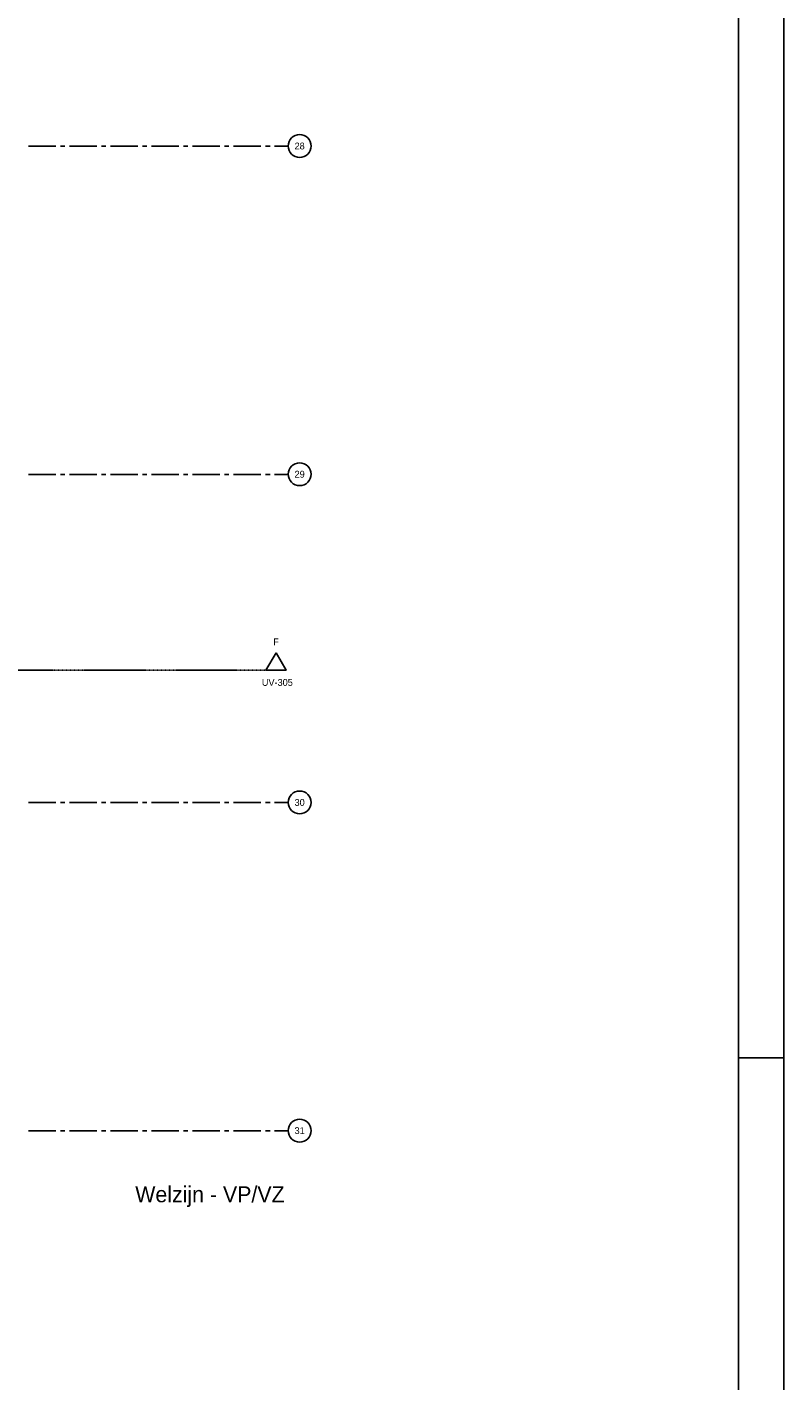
# Model space of a CAD drawing. Extents: x -66955 to 52345, y -20450 to 69550.
# Tile 126 of 132: x 35740 to 52345, y 2165 to 31864. Entities that reach past the tile are written whole.
import ezdxf
from ezdxf.enums import TextEntityAlignment as Align

# ---------------------------------------------------------------- set-up
doc = ezdxf.new("R2010")
doc.units = 0
doc.header["$MEASUREMENT"] = 0
doc.linetypes.add('DASHED', pattern=[0.75, 0.5, -0.25])
for name, color, linetype in [('-01-', 7, 'CONTINUOUS'), ('-E2-', 7, 'CONTINUOUS'), ('STRAMIEN--01-', 7, 'CONTINUOUS'), ('STRAMIEN--E3-', 7, 'CONTINUOUS'), ('STRAMIEN--E7-', 7, 'CONTINUOUS')]:
    doc.layers.add(name, color=color, linetype=linetype)
doc.styles.add('txt', font='TXT', dxfattribs={"height": 0.2})

# ---------------------------------------------------------------- blocks, each defined once
blk = doc.blocks.new('*O1')
at = {"layer": '-E2-', "color": 7, "linetype": 'CONTINUOUS'}
blk.add_line((10500, 14850), (9500, 14850), dxfattribs=at)
blk = doc.blocks.new('*O0')
at = {"layer": '-E2-', "color": 7, "linetype": 'CONTINUOUS'}
for points in [[(42000, -89500), (42000, 0), (-76800, 0), (-76800, -89500)], [(-75800, -1000), (41000, -1000), (41000, -79500), (-75800, -79500), (-75800, -1000)], [(41000, -1000), (-75800, -1000), (-75800, -79500), (41000, -79500)]]:
    blk.add_lwpolyline(points, close=True, dxfattribs=at)
blk.add_blockref('*O1', (31500, -74650), dxfattribs=at)
blk = doc.blocks.new('A0100S')
at = {"layer": '-E2-', "color": 7, "linetype": 'CONTINUOUS'}
blk.add_blockref('*O0', (-42000, 89500), dxfattribs=at)

msp = doc.modelspace()

# ---------------------------------------------------------------- linework, layer by layer
at = {"layer": 'STRAMIEN--E3-', "color": 251, "linetype": 'DASHED'}
msp.add_lwpolyline([(41424, 17754), (27710, 17754), (27710, 16354), (15205.48, 16354), (15205.48, 24638), (-66455, 24638)], dxfattribs=at)
at = {"layer": 'STRAMIEN--E3-', "color": 251, "linetype": 'CONTINUOUS'}
msp.add_lwpolyline([(41202.56, 18138), (40981.12, 17754), (41424, 17754)], close=True, dxfattribs=at)
at = {"layer": 'STRAMIEN--E7-', "color": 1, "linetype": 'CONTINUOUS'}
for p, q in [((36070, 29250), (35770, 29250)), ((36370, 29250), (36070, 29250)), ((36570, 29250), (36470, 29250)), ((36970, 29250), (36670, 29250)), ((37270, 29250), (36970, 29250)), ((37470, 29250), (37370, 29250)), ((37870, 29250), (37570, 29250)), ((38170, 29250), (37870, 29250)), ((38370, 29250), (38270, 29250)), ((38770, 29250), (38470, 29250)), ((39070, 29250), (38770, 29250)), ((39270, 29250), (39170, 29250)), ((39670, 29250), (39370, 29250)), ((39970, 29250), (39670, 29250)), ((40170, 29250), (40070, 29250)), ((40570, 29250), (40270, 29250)), ((40870, 29250), (40570, 29250)), ((41070, 29250), (40970, 29250)), ((41470, 29250), (41170, 29250)), ((36070, 22050), (35770, 22050)), ((36370, 22050), (36070, 22050)), ((36570, 22050), (36470, 22050)), ((36970, 22050), (36670, 22050)), ((37270, 22050), (36970, 22050)), ((37470, 22050), (37370, 22050)), ((37870, 22050), (37570, 22050)), ((38170, 22050), (37870, 22050)), ((38370, 22050), (38270, 22050)), ((38770, 22050), (38470, 22050)), ((39070, 22050), (38770, 22050)), ((39270, 22050), (39170, 22050)), ((39670, 22050), (39370, 22050)), ((39970, 22050), (39670, 22050)), ((40170, 22050), (40070, 22050)), ((40570, 22050), (40270, 22050)), ((40870, 22050), (40570, 22050)), ((41070, 22050), (40970, 22050)), ((41470, 22050), (41170, 22050)), ((36070, 14850), (35770, 14850)), ((36370, 14850), (36070, 14850)), ((36570, 14850), (36470, 14850)), ((36970, 14850), (36670, 14850)), ((37270, 14850), (36970, 14850)), ((37470, 14850), (37370, 14850)), ((37870, 14850), (37570, 14850)), ((38170, 14850), (37870, 14850)), ((38370, 14850), (38270, 14850)), ((38770, 14850), (38470, 14850)), ((39070, 14850), (38770, 14850)), ((39270, 14850), (39170, 14850)), ((39670, 14850), (39370, 14850)), ((39970, 14850), (39670, 14850)), ((40170, 14850), (40070, 14850)), ((40570, 14850), (40270, 14850)), ((40870, 14850), (40570, 14850)), ((41070, 14850), (40970, 14850)), ((41470, 14850), (41170, 14850)), ((36070, 7650), (35770, 7650)), ((36370, 7650), (36070, 7650)), ((36570, 7650), (36470, 7650)), ((36970, 7650), (36670, 7650)), ((37270, 7650), (36970, 7650)), ((37470, 7650), (37370, 7650)), ((37870, 7650), (37570, 7650)), ((38170, 7650), (37870, 7650)), ((38370, 7650), (38270, 7650)), ((38770, 7650), (38470, 7650)), ((39070, 7650), (38770, 7650)), ((39270, 7650), (39170, 7650)), ((39670, 7650), (39370, 7650)), ((39970, 7650), (39670, 7650)), ((40170, 7650), (40070, 7650)), ((40570, 7650), (40270, 7650)), ((40870, 7650), (40570, 7650)), ((41070, 7650), (40970, 7650)), ((41470, 7650), (41170, 7650))]:
    msp.add_line(p, q, dxfattribs=at)
for centre in [(41720, 29255), (41720, 22055), (41720, 14855), (41720, 7655)]:
    msp.add_circle(centre, 250.05, dxfattribs=at)

# ---------------------------------------------------------------- block references
at = {"layer": '-E2-', "color": 7, "linetype": 'CONTINUOUS'}
msp.add_blockref('A0100S', (52345, -20450), dxfattribs=at)

# ---------------------------------------------------------------- texts
at = {"layer": '-01-', "color": 7, "linetype": 'CONTINUOUS', "style": 'txt'}
msp.add_text('Welzijn - VP/VZ', height=350, dxfattribs=at).set_placement((39751.88, 6215.04), align=Align.MIDDLE)
at = {"layer": 'STRAMIEN--01-', "color": 7, "linetype": 'CONTINUOUS', "style": 'txt'}
for s, p in [('28', (41720, 29255)), ('29', (41720, 22055)), ('30', (41720, 14855)), ('31', (41720, 7655))]:
    msp.add_text(s, height=150, dxfattribs=at).set_placement(p, align=Align.MIDDLE)
at = {"layer": 'STRAMIEN--E3-', "color": 7, "linetype": 'DASHED', "style": 'txt'}
for s, p in [('F', (41202.56, 18378)), (' UV-305', (41202.56, 17488))]:
    msp.add_text(s, height=150, dxfattribs=at).set_placement(p, align=Align.MIDDLE)

doc.saveas('drawing.dxf')
